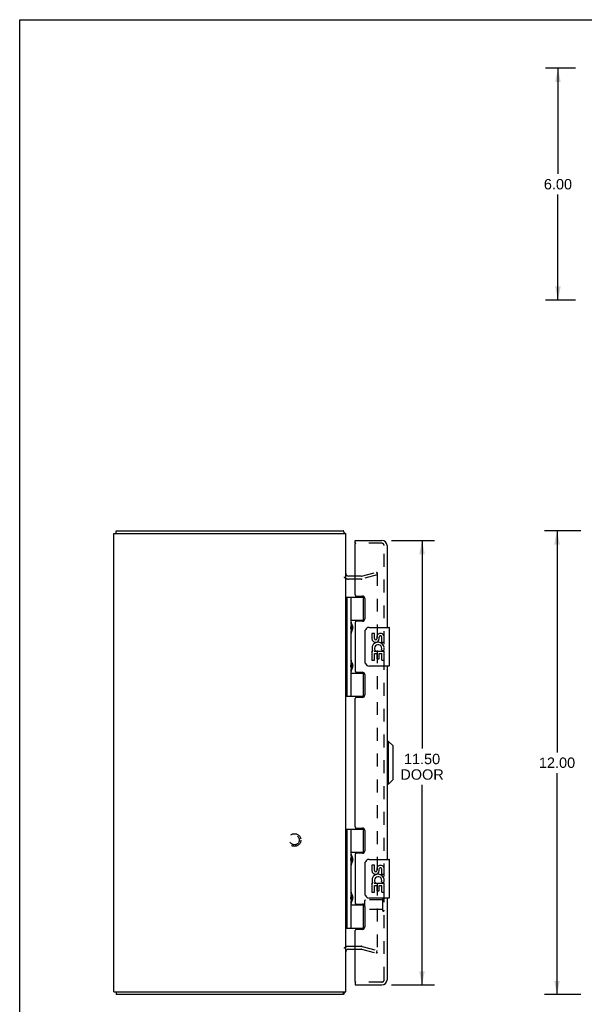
# Model space of a CAD drawing. Header units: inches. Extents: x 0 to 60.7, y 0 to 39.3.
# Tile 2 of 4: x 0 to 14.6, y 13.8 to 39.3. Entities that reach past the tile are written whole.
import ezdxf

# ---------------------------------------------------------------- set-up
doc = ezdxf.new("R2010")
doc.units = ezdxf.units.IN
doc.header["$LTSCALE"] = 3.339286
doc.header["$MEASUREMENT"] = 0
doc.linetypes.add('HIDDEN', pattern=[0.2, 0.1, -0.1])
doc.layers.get('0').update_dxf_attribs({"linetype": 'CONTINUOUS'})
for name, color, linetype in [('DEFAULT_2', 8, 'HIDDEN'), ('DIMENSIONS', 7, 'CONTINUOUS'), ('DOOR_ASSEMBLY', 7, 'CONTINUOUS')]:
    doc.layers.add(name, color=color, linetype=linetype)
doc.styles.get("Standard").update_dxf_attribs({"font": 'arial.ttf'})
doc.dimstyles.new('DIMSTYLE_1', dxfattribs={"dimtxt": 0.267857, "dimasz": 0.357143, "dimexe": 0.09, "dimexo": 0.07, "dimgap": 0.0375, "dimtad": 0, "dimtih": 1, "dimtoh": 1, "dimzin": 4, "dimdsep": 46, "dimtxsty": 'Standard', "dimblk": '_FILLED', "dimblk1": '_FILLED', "dimblk2": '_FILLED', "dimcen": 0.09, "dimadec": 3, "dimazin": 1, "dimtfac": 1, "dimtdec": 3, "dimtofl": 0, "dimtmove": 0, "dimatfit": 3, "dimldrblk": '_FILLED', "dimfxl": 0, "dimtolj": 1, "dimtzin": 4, "dimarcsym": 0})

# ---------------------------------------------------------------- blocks, each defined once
blk = doc.blocks.new('_FILLED')
at = {"color": 0, "linetype": 'ByBlock'}
blk.add_solid([(0, 0), (-1, 0.2), (-1, -0.2)], dxfattribs=at)
blk = doc.blocks.new('*D2')
at = {"layer": 'DIMENSIONS', "color": 2, "linetype": 'Continuous'}
for p, q in [((14.51, 26.066), (13.571, 26.066)), ((13.893, 26.066), (13.893, 20.334)), ((13.893, 14.066), (13.893, 19.798)), ((14.51, 14.066), (13.571, 14.066))]:
    blk.add_line(p, q, dxfattribs=at)
at = {"layer": 'DIMENSIONS', "color": 2, "linetype": 'Continuous', "xscale": 0.3571428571, "yscale": 0.3571428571, "zscale": 0.3571428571}
for p, rotation in [((13.893, 26.066), 90), ((13.893, 14.066), 270)]:
    blk.add_blockref('_FILLED', p, dxfattribs=dict(at, rotation=rotation))
at = {"layer": 'DIMENSIONS', "color": 2, "linetype": 'Continuous', "insert": (13.893, 20.2), "char_height": 0.2679, "width": 0.93601, "attachment_point": 2, "line_spacing_factor": 0.9}
blk.add_mtext('12.00', dxfattribs=at)
blk = doc.blocks.new('*D3')
at = {"layer": 'DIMENSIONS', "color": 2, "linetype": 'Continuous'}
for p, q in [((14.367, 38.03), (13.595, 38.03)), ((13.917, 38.03), (13.917, 35.298)), ((13.917, 32.03), (13.917, 34.762)), ((14.367, 32.03), (13.595, 32.03))]:
    blk.add_line(p, q, dxfattribs=at)
at = {"layer": 'DIMENSIONS', "color": 2, "linetype": 'Continuous', "xscale": 0.3571428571, "yscale": 0.3571428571, "zscale": 0.3571428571}
for p, rotation in [((13.917, 38.03), 90), ((13.917, 32.03), 270)]:
    blk.add_blockref('_FILLED', p, dxfattribs=dict(at, rotation=rotation))
at = {"layer": 'DIMENSIONS', "color": 2, "linetype": 'Continuous', "insert": (13.917, 35.164), "char_height": 0.2679, "width": 0.72789, "attachment_point": 2, "line_spacing_factor": 0.9}
blk.add_mtext('6.00', dxfattribs=at)
blk = doc.blocks.new('*D4')
at = {"layer": 'DIMENSIONS', "color": 2, "linetype": 'Continuous'}
for p, q in [((9.613, 25.816), (10.724, 25.816)), ((10.403, 25.816), (10.403, 20.43)), ((10.403, 14.316), (10.403, 19.493)), ((9.613, 14.316), (10.724, 14.316))]:
    blk.add_line(p, q, dxfattribs=at)
at = {"layer": 'DIMENSIONS', "color": 2, "linetype": 'Continuous', "xscale": 0.3571428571, "yscale": 0.3571428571, "zscale": 0.3571428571}
for p, rotation in [((10.403, 25.816), 90), ((10.403, 14.316), 270)]:
    blk.add_blockref('_FILLED', p, dxfattribs=dict(at, rotation=rotation))
at = {"layer": 'DIMENSIONS', "color": 2, "linetype": 'Continuous', "insert": (10.403, 20.296), "char_height": 0.2679, "width": 1.12122, "attachment_point": 2, "line_spacing_factor": 0.9}
blk.add_mtext('11.50\\PDOOR', dxfattribs=at)

msp = doc.modelspace()

# ---------------------------------------------------------------- linework, layer by layer
at = {"color": 7, "linetype": 'Continuous'}
for p, q in [((0, 0), (0, 39.286)), ((0, 39.286), (60.714, 39.286)), ((2.493, 25.991), (2.493, 26.066)), ((2.493, 14.141), (2.493, 14.066)), ((8.367, 14.141), (8.367, 14.066))]:
    msp.add_line(p, q, dxfattribs=at)
at = {"color": 3, "linetype": 'Continuous'}
for p, q in [((2.43, 14.141), (2.43, 25.991)), ((2.43, 25.991), (8.43, 25.991)), ((2.493, 26.066), (8.367, 26.066)), ((8.43, 14.141), (8.43, 25.991)), ((8.673, 24.891), (8.5, 24.891)), ((8.5, 15.241), (8.673, 15.241)), ((2.43, 14.141), (8.43, 14.141)), ((8.367, 14.066), (2.493, 14.066))]:
    msp.add_line(p, q, dxfattribs=at)
for points in [[(8.379, 26.044), (8.378, 26.048), (8.378, 26.05), (8.377, 26.052), (8.376, 26.054), (8.376, 26.055), (8.375, 26.057), (8.375, 26.058), (8.374, 26.06), (8.374, 26.061), (8.373, 26.062), (8.373, 26.063), (8.372, 26.064), (8.371, 26.064), (8.371, 26.065), (8.37, 26.065), (8.369, 26.066), (8.369, 26.066), (8.368, 26.066), (8.367, 26.066)], [(8.389, 26.023), (8.388, 26.024), (8.387, 26.025), (8.386, 26.026), (8.385, 26.028), (8.384, 26.029), (8.383, 26.031), (8.383, 26.033), (8.382, 26.035), (8.381, 26.037), (8.38, 26.04), (8.38, 26.042), (8.379, 26.044)], [(8.378, 14.084), (8.378, 14.082), (8.377, 14.08), (8.376, 14.078), (8.376, 14.077), (8.375, 14.075), (8.375, 14.074), (8.374, 14.072), (8.374, 14.071), (8.373, 14.07), (8.373, 14.069), (8.372, 14.068), (8.371, 14.068), (8.371, 14.067), (8.37, 14.067), (8.369, 14.066), (8.369, 14.066), (8.368, 14.066), (8.367, 14.066)], [(8.389, 14.109), (8.388, 14.108), (8.387, 14.107), (8.386, 14.106), (8.385, 14.104), (8.384, 14.103), (8.383, 14.101), (8.383, 14.099), (8.382, 14.097), (8.381, 14.095), (8.38, 14.092), (8.38, 14.09), (8.379, 14.088), (8.378, 14.084)]]:
    msp.add_lwpolyline(points, dxfattribs=at)
for centre, radius, start, end in [((8.285, 25.921), 0.145, 28.8728, 44.6014), ((8.5, 24.961), 0.07, 180, 270), ((8.5, 15.171), 0.07, 90, 180), ((8.285, 14.211), 0.145, 315.3986, 331.1272)]:
    msp.add_arc(centre, radius, start, end, dxfattribs=at)
at = {"layer": 'DEFAULT_2', "color": 8, "linetype": 'HIDDEN'}
for p, q in [((8.839, 24.892), (9.223, 24.995)), ((9.223, 24.995), (9.243, 24.923)), ((9.243, 24.975), (9.243, 15.157)), ((8.829, 24.816), (8.5, 24.816)), ((8.829, 24.891), (8.673, 24.891)), ((9.243, 24.923), (8.859, 24.82)), ((8.5, 15.316), (8.829, 15.316)), ((8.859, 15.312), (9.243, 15.209)), ((8.673, 15.241), (8.829, 15.241)), ((8.839, 15.24), (9.223, 15.137)), ((9.223, 15.137), (9.243, 15.209))]:
    msp.add_line(p, q, dxfattribs=at)
for points in [[(9.228, 24.99), (9.227, 24.99), (9.226, 24.99), (9.225, 24.989)], [(9.232, 24.989), (9.231, 24.99), (9.23, 24.99), (9.228, 24.99)], [(9.232, 24.989), (9.233, 24.989), (9.234, 24.989), (9.235, 24.988), (9.236, 24.987), (9.237, 24.987), (9.238, 24.986), (9.239, 24.985), (9.24, 24.984), (9.241, 24.983), (9.241, 24.982), (9.242, 24.981), (9.242, 24.98), (9.242, 24.979), (9.243, 24.977), (9.243, 24.976), (9.243, 24.975)], [(9.228, 15.142), (9.227, 15.142), (9.226, 15.142), (9.225, 15.143)], [(9.243, 15.157), (9.243, 15.156), (9.243, 15.155), (9.242, 15.153), (9.242, 15.152), (9.242, 15.151), (9.241, 15.15), (9.241, 15.149), (9.24, 15.148), (9.239, 15.147), (9.238, 15.146), (9.237, 15.145), (9.236, 15.145), (9.235, 15.144), (9.234, 15.143), (9.233, 15.143), (9.232, 15.143), (9.231, 15.142), (9.23, 15.142), (9.228, 15.142)]]:
    msp.add_lwpolyline(points, dxfattribs=at)
for radius in [0.164, 0.124]:
    msp.add_circle((7.105, 18.066), radius, dxfattribs=at)
for centre, radius, start, end in [((8.5, 24.961), 0.145, 218.7549, 270), ((8.829, 24.931), 0.04, 270, 285), ((8.829, 24.931), 0.115, 270, 285), ((8.5, 15.171), 0.145, 90, 141.2451), ((8.829, 15.201), 0.115, 75, 90), ((8.829, 15.201), 0.04, 75, 90)]:
    msp.add_arc(centre, radius, start, end, dxfattribs=at)
at = {"layer": 'DOOR_ASSEMBLY', "color": 7, "linetype": 'Continuous'}
for p, q in [((8.673, 25.741), (8.673, 25.816)), ((8.688, 25.741), (8.673, 25.741)), ((8.43, 24.345), (8.883, 24.345)), ((8.47, 21.786), (8.47, 24.345)), ((8.568, 23.649), (8.568, 24.345)), ((8.883, 24.345), (8.883, 23.755)), ((8.883, 24.345), (8.915, 24.345)), ((8.568, 23.755), (8.915, 23.755)), ((8.857, 23.746), (8.857, 23.723)), ((8.857, 23.746), (8.909, 23.746)), ((8.568, 22.664), (8.568, 23.468)), ((8.581, 23.653), (8.582, 23.65)), ((8.582, 23.466), (8.581, 23.463)), ((8.582, 23.65), (8.584, 23.647)), ((8.584, 23.469), (8.582, 23.466)), ((8.584, 23.647), (8.585, 23.643)), ((8.585, 23.473), (8.584, 23.469)), ((8.585, 23.643), (8.59, 23.631)), ((8.585, 23.629), (8.585, 23.628)), ((8.585, 23.488), (8.585, 23.628)), ((8.585, 23.488), (8.585, 23.487)), ((8.59, 23.485), (8.585, 23.473)), ((8.59, 23.631), (8.592, 23.627)), ((8.592, 23.49), (8.59, 23.485)), ((8.594, 23.494), (8.592, 23.49)), ((8.933, 22.666), (8.933, 23.466)), ((9.033, 23.566), (9.543, 23.566)), ((9.558, 22.581), (9.558, 23.551)), ((9.109, 23.412), (9.109, 23.275)), ((9.172, 23.412), (9.109, 23.412)), ((9.172, 23.275), (9.172, 23.412)), ((9.237, 23.338), (9.237, 23.269)), ((9.297, 23.275), (9.297, 23.317)), ((9.36, 23.181), (9.36, 23.317)), ((9.36, 23.181), (9.421, 23.181)), ((9.421, 23.181), (9.421, 23.338)), ((9.109, 22.951), (9.109, 22.72)), ((9.127, 22.951), (9.109, 22.951)), ((9.161, 22.951), (9.189, 22.97)), ((9.161, 22.951), (9.421, 22.951)), ((9.352, 22.987), (9.41, 22.962)), ((9.421, 22.997), (9.421, 23.05)), ((9.421, 22.72), (9.421, 22.951)), ((9.109, 22.72), (9.172, 22.72)), ((9.172, 22.888), (9.237, 22.888)), ((9.172, 22.72), (9.172, 22.888)), ((9.237, 22.888), (9.237, 22.752)), ((9.237, 22.752), (9.297, 22.752)), ((9.297, 22.888), (9.36, 22.888)), ((9.297, 22.752), (9.297, 22.888)), ((9.36, 22.72), (9.36, 22.888)), ((9.36, 22.72), (9.421, 22.72)), ((8.568, 21.786), (8.568, 22.483)), ((8.583, 22.664), (8.585, 22.661)), ((8.585, 22.487), (8.583, 22.483)), ((8.585, 22.661), (8.586, 22.657)), ((8.585, 22.645), (8.585, 22.644)), ((8.585, 22.644), (8.585, 22.503)), ((8.585, 22.503), (8.585, 22.503)), ((8.587, 22.493), (8.585, 22.487)), ((8.586, 22.657), (8.59, 22.647)), ((8.59, 22.501), (8.587, 22.493)), ((8.59, 22.647), (8.592, 22.642)), ((8.592, 22.505), (8.59, 22.501)), ((8.594, 22.51), (8.592, 22.505)), ((9.543, 22.566), (9.033, 22.566)), ((8.883, 22.377), (8.568, 22.377)), ((8.857, 22.408), (8.857, 22.386)), ((8.909, 22.386), (8.857, 22.386)), ((8.883, 22.377), (8.915, 22.377)), ((8.883, 22.377), (8.883, 21.786)), ((8.43, 21.786), (8.915, 21.786)), ((9.538, 20.617), (9.498, 20.617)), ((9.656, 20.499), (9.538, 20.617)), ((9.538, 19.514), (9.538, 20.617)), ((9.656, 19.632), (9.656, 20.499)), ((9.656, 19.632), (9.538, 19.514)), ((9.538, 19.514), (9.498, 19.514)), ((8.43, 18.345), (8.883, 18.345)), ((8.47, 15.786), (8.47, 18.345)), ((8.568, 17.649), (8.568, 18.345)), ((8.883, 18.345), (8.915, 18.345)), ((8.883, 18.345), (8.883, 17.755)), ((8.568, 17.755), (8.915, 17.755)), ((8.585, 17.643), (8.59, 17.631)), ((8.585, 17.629), (8.585, 17.628)), ((8.585, 17.628), (8.585, 17.488)), ((8.59, 17.631), (8.592, 17.627)), ((8.857, 17.746), (8.909, 17.746)), ((8.857, 17.746), (8.857, 17.723)), ((8.568, 16.664), (8.568, 17.468)), ((8.582, 17.466), (8.581, 17.463)), ((8.584, 17.469), (8.582, 17.466)), ((8.585, 17.487), (8.585, 17.488)), ((8.59, 17.485), (8.586, 17.475)), ((8.592, 17.49), (8.59, 17.485)), ((8.594, 17.494), (8.592, 17.49)), ((8.933, 16.666), (8.933, 17.466)), ((9.033, 17.566), (9.543, 17.566)), ((9.172, 17.412), (9.109, 17.412)), ((9.109, 17.412), (9.109, 17.275)), ((9.172, 17.275), (9.172, 17.412)), ((9.237, 17.338), (9.237, 17.269)), ((9.421, 17.181), (9.421, 17.338)), ((9.558, 16.581), (9.558, 17.551)), ((9.297, 17.275), (9.297, 17.317)), ((9.36, 17.181), (9.36, 17.317)), ((9.36, 17.181), (9.421, 17.181)), ((9.127, 16.951), (9.109, 16.951)), ((9.109, 16.951), (9.109, 16.72)), ((9.161, 16.951), (9.189, 16.97)), ((9.161, 16.951), (9.421, 16.951)), ((9.172, 16.888), (9.237, 16.888)), ((9.172, 16.72), (9.172, 16.888)), ((9.237, 16.888), (9.237, 16.752)), ((9.297, 16.888), (9.36, 16.888)), ((9.297, 16.752), (9.297, 16.888)), ((9.352, 16.987), (9.41, 16.962)), ((9.36, 16.72), (9.36, 16.888)), ((9.421, 16.997), (9.421, 17.05)), ((9.421, 16.72), (9.421, 16.951)), ((8.581, 16.669), (8.582, 16.666)), ((8.582, 16.666), (8.584, 16.662)), ((8.584, 16.662), (8.585, 16.659)), ((8.585, 16.659), (8.59, 16.647)), ((8.585, 16.645), (8.585, 16.644)), ((8.585, 16.644), (8.585, 16.503)), ((8.59, 16.647), (8.592, 16.642)), ((9.543, 16.566), (9.033, 16.566)), ((9.109, 16.72), (9.172, 16.72)), ((9.237, 16.752), (9.297, 16.752)), ((9.36, 16.72), (9.421, 16.72)), ((8.568, 15.786), (8.568, 16.483)), ((8.883, 16.377), (8.568, 16.377)), ((8.582, 16.481), (8.581, 16.479)), ((8.584, 16.485), (8.582, 16.481)), ((8.585, 16.489), (8.584, 16.485)), ((8.585, 16.503), (8.585, 16.503)), ((8.59, 16.501), (8.585, 16.489)), ((8.592, 16.505), (8.59, 16.501)), ((8.594, 16.51), (8.592, 16.505)), ((8.857, 16.408), (8.857, 16.386)), ((8.909, 16.386), (8.857, 16.386)), ((8.883, 16.377), (8.915, 16.377)), ((8.883, 16.377), (8.883, 15.786)), ((8.43, 15.786), (8.915, 15.786)), ((8.673, 14.391), (8.688, 14.391)), ((8.673, 14.391), (8.673, 14.316))]:
    msp.add_line(p, q, dxfattribs=at)
at = {"layer": 'DOOR_ASSEMBLY', "color": 3, "linetype": 'Continuous'}
for p, q in [((8.673, 25.816), (9.363, 25.816)), ((8.673, 24.407), (8.673, 25.726)), ((9.498, 25.681), (9.498, 23.566)), ((8.704, 24.376), (8.86, 24.376)), ((8.923, 24.313), (8.923, 23.786)), ((8.673, 23.692), (8.673, 22.439)), ((8.86, 23.723), (8.704, 23.723)), ((9.498, 22.566), (9.498, 17.566)), ((8.704, 22.408), (8.86, 22.408)), ((8.923, 22.345), (8.923, 21.818)), ((8.673, 18.407), (8.673, 21.724)), ((8.86, 21.755), (8.704, 21.755)), ((8.704, 18.376), (8.86, 18.376)), ((8.923, 18.313), (8.923, 17.786)), ((8.673, 17.692), (8.673, 16.439)), ((8.86, 17.723), (8.704, 17.723)), ((9.498, 16.566), (9.498, 14.451)), ((8.704, 16.408), (8.86, 16.408)), ((8.923, 16.345), (8.923, 15.818)), ((8.673, 14.406), (8.673, 15.724)), ((8.86, 15.755), (8.704, 15.755)), ((8.673, 14.316), (9.363, 14.316))]:
    msp.add_line(p, q, dxfattribs=at)
at = {"layer": 'DOOR_ASSEMBLY', "color": 8, "linetype": 'HIDDEN'}
for p, q in [((9.363, 25.741), (8.688, 25.741)), ((9.423, 14.451), (9.423, 25.681)), ((8.923, 16.345), (8.923, 16.505)), ((9.38, 16.515), (8.933, 16.515)), ((9.38, 16.533), (9.38, 16.249)), ((9.38, 16.267), (8.933, 16.267)), ((9.363, 14.391), (8.688, 14.391))]:
    msp.add_line(p, q, dxfattribs=at)
at = {"layer": 'DOOR_ASSEMBLY', "color": 7, "linetype": 'Continuous'}
for points in [[(8.568, 23.704), (8.568, 23.703), (8.568, 23.702), (8.568, 23.701), (8.568, 23.7), (8.568, 23.699), (8.569, 23.698), (8.569, 23.697), (8.569, 23.696), (8.569, 23.695), (8.569, 23.694), (8.569, 23.693), (8.569, 23.692), (8.57, 23.69), (8.57, 23.689), (8.57, 23.688), (8.57, 23.687), (8.571, 23.686), (8.571, 23.684), (8.571, 23.683), (8.572, 23.682), (8.572, 23.68), (8.572, 23.679), (8.573, 23.678), (8.573, 23.676), (8.574, 23.675), (8.574, 23.673), (8.575, 23.672), (8.575, 23.671), (8.576, 23.669), (8.576, 23.667), (8.577, 23.666)], [(8.577, 23.45), (8.576, 23.449), (8.576, 23.447), (8.575, 23.446), (8.575, 23.444), (8.574, 23.443), (8.574, 23.441), (8.573, 23.44), (8.573, 23.438), (8.572, 23.437), (8.572, 23.436), (8.572, 23.434), (8.571, 23.433), (8.571, 23.432), (8.571, 23.431), (8.57, 23.429), (8.57, 23.428), (8.57, 23.427), (8.57, 23.426), (8.569, 23.425), (8.569, 23.424), (8.569, 23.422), (8.569, 23.421), (8.569, 23.42), (8.569, 23.419), (8.569, 23.418), (8.568, 23.417), (8.568, 23.416), (8.568, 23.415), (8.568, 23.414), (8.568, 23.413), (8.568, 23.412)], [(8.592, 23.627), (8.594, 23.622), (8.595, 23.62), (8.595, 23.618), (8.596, 23.616), (8.597, 23.614), (8.598, 23.612), (8.599, 23.61), (8.599, 23.608), (8.6, 23.606), (8.601, 23.604), (8.601, 23.602), (8.602, 23.6), (8.603, 23.598), (8.603, 23.597), (8.604, 23.595), (8.604, 23.593), (8.605, 23.591), (8.605, 23.59), (8.606, 23.588), (8.606, 23.587), (8.606, 23.585), (8.607, 23.583), (8.607, 23.582), (8.607, 23.58), (8.608, 23.579), (8.608, 23.578), (8.608, 23.576), (8.608, 23.575), (8.609, 23.573), (8.609, 23.572), (8.609, 23.571), (8.609, 23.57), (8.609, 23.568), (8.609, 23.567), (8.609, 23.566), (8.61, 23.564), (8.61, 23.563), (8.61, 23.562), (8.61, 23.561), (8.61, 23.559), (8.61, 23.558), (8.61, 23.557), (8.61, 23.556), (8.61, 23.554), (8.61, 23.553), (8.61, 23.552), (8.609, 23.551), (8.609, 23.549), (8.609, 23.548), (8.609, 23.547), (8.609, 23.545), (8.609, 23.544), (8.609, 23.543), (8.608, 23.541), (8.608, 23.54), (8.608, 23.539), (8.608, 23.537), (8.607, 23.536), (8.607, 23.534), (8.607, 23.533), (8.606, 23.531), (8.606, 23.53), (8.606, 23.528), (8.605, 23.526), (8.605, 23.525), (8.604, 23.523), (8.604, 23.521), (8.603, 23.52), (8.603, 23.518), (8.602, 23.516), (8.601, 23.514), (8.601, 23.512), (8.6, 23.51), (8.599, 23.508), (8.599, 23.506), (8.598, 23.504), (8.597, 23.502), (8.596, 23.5), (8.595, 23.498), (8.595, 23.496), (8.594, 23.494)], [(8.933, 23.466), (8.934, 23.472), (8.934, 23.478), (8.935, 23.485), (8.936, 23.491), (8.938, 23.496), (8.94, 23.502)], [(8.568, 22.719), (8.568, 22.719), (8.568, 22.718), (8.568, 22.717), (8.568, 22.716), (8.568, 22.715), (8.569, 22.714), (8.569, 22.713), (8.569, 22.712), (8.569, 22.711), (8.569, 22.71), (8.569, 22.708), (8.569, 22.707), (8.57, 22.706), (8.57, 22.705), (8.57, 22.704), (8.57, 22.703), (8.571, 22.701), (8.571, 22.7), (8.571, 22.699), (8.572, 22.698), (8.572, 22.696), (8.572, 22.695), (8.573, 22.694), (8.573, 22.692), (8.574, 22.691), (8.574, 22.689), (8.575, 22.688), (8.575, 22.686), (8.576, 22.685), (8.576, 22.683), (8.577, 22.682)], [(8.581, 22.669), (8.582, 22.668), (8.583, 22.664)], [(8.577, 22.466), (8.576, 22.464), (8.576, 22.463), (8.575, 22.461), (8.575, 22.46), (8.574, 22.458), (8.574, 22.457), (8.573, 22.456), (8.573, 22.454), (8.572, 22.453), (8.572, 22.451), (8.572, 22.45), (8.571, 22.449), (8.571, 22.448), (8.571, 22.446), (8.57, 22.445), (8.57, 22.444), (8.57, 22.443), (8.57, 22.442), (8.569, 22.44), (8.569, 22.439), (8.569, 22.438), (8.569, 22.437), (8.569, 22.436), (8.569, 22.435), (8.569, 22.434), (8.568, 22.433), (8.568, 22.432), (8.568, 22.431), (8.568, 22.43), (8.568, 22.429), (8.568, 22.428)], [(8.583, 22.483), (8.582, 22.481), (8.581, 22.479)], [(8.592, 22.642), (8.594, 22.638), (8.595, 22.636), (8.595, 22.634), (8.596, 22.632), (8.597, 22.63), (8.598, 22.628), (8.599, 22.626), (8.599, 22.624), (8.6, 22.622), (8.601, 22.62), (8.601, 22.618), (8.602, 22.616), (8.603, 22.614), (8.603, 22.612), (8.604, 22.611), (8.604, 22.609), (8.605, 22.607), (8.605, 22.605), (8.606, 22.604), (8.606, 22.602), (8.606, 22.601), (8.607, 22.599), (8.607, 22.598), (8.607, 22.596), (8.608, 22.595), (8.608, 22.593), (8.608, 22.592), (8.608, 22.591), (8.609, 22.589), (8.609, 22.588), (8.609, 22.587), (8.609, 22.585), (8.609, 22.584), (8.609, 22.583), (8.609, 22.581), (8.61, 22.58), (8.61, 22.579), (8.61, 22.578), (8.61, 22.576), (8.61, 22.575), (8.61, 22.574), (8.61, 22.573), (8.61, 22.571), (8.61, 22.57), (8.61, 22.569), (8.61, 22.568), (8.609, 22.566), (8.609, 22.565), (8.609, 22.564), (8.609, 22.562), (8.609, 22.561), (8.609, 22.56), (8.609, 22.558), (8.608, 22.557), (8.608, 22.556), (8.608, 22.554), (8.608, 22.553), (8.607, 22.551), (8.607, 22.55), (8.607, 22.548), (8.606, 22.547), (8.606, 22.545), (8.606, 22.544), (8.605, 22.542), (8.605, 22.541), (8.604, 22.539), (8.604, 22.537), (8.603, 22.535), (8.603, 22.534), (8.602, 22.532), (8.601, 22.53), (8.601, 22.528), (8.6, 22.526), (8.599, 22.524), (8.599, 22.522), (8.598, 22.52), (8.597, 22.518), (8.596, 22.516), (8.595, 22.514), (8.595, 22.512), (8.594, 22.51)], [(8.94, 22.63), (8.938, 22.635), (8.936, 22.641), (8.935, 22.647), (8.934, 22.653), (8.934, 22.66), (8.933, 22.666)], [(8.568, 17.704), (8.568, 17.703), (8.568, 17.702), (8.568, 17.701), (8.568, 17.7), (8.568, 17.699), (8.569, 17.698), (8.569, 17.697), (8.569, 17.696), (8.569, 17.695), (8.569, 17.694), (8.569, 17.693), (8.569, 17.692), (8.57, 17.69), (8.57, 17.689), (8.57, 17.688), (8.57, 17.687), (8.571, 17.686), (8.571, 17.684), (8.571, 17.683), (8.572, 17.682), (8.572, 17.68), (8.572, 17.679), (8.573, 17.678), (8.573, 17.676), (8.574, 17.675), (8.574, 17.673), (8.575, 17.672), (8.575, 17.671), (8.576, 17.669), (8.576, 17.667), (8.577, 17.666)], [(8.581, 17.653), (8.582, 17.652), (8.583, 17.649)], [(8.583, 17.649), (8.584, 17.647), (8.585, 17.643)], [(8.592, 17.627), (8.594, 17.622), (8.595, 17.62), (8.595, 17.618), (8.596, 17.616), (8.597, 17.614), (8.598, 17.612), (8.599, 17.61), (8.599, 17.608), (8.6, 17.606), (8.601, 17.604), (8.601, 17.602), (8.602, 17.6), (8.603, 17.598), (8.603, 17.597), (8.604, 17.595), (8.604, 17.593), (8.605, 17.591), (8.605, 17.59), (8.606, 17.588), (8.606, 17.587), (8.606, 17.585), (8.607, 17.583), (8.607, 17.582), (8.607, 17.58), (8.608, 17.579), (8.608, 17.578), (8.608, 17.576), (8.608, 17.575), (8.609, 17.573), (8.609, 17.572), (8.609, 17.571), (8.609, 17.57), (8.609, 17.568), (8.609, 17.567), (8.609, 17.566), (8.61, 17.564), (8.61, 17.563), (8.61, 17.562), (8.61, 17.561), (8.61, 17.559), (8.61, 17.558), (8.61, 17.557), (8.61, 17.556), (8.61, 17.554), (8.61, 17.553), (8.61, 17.552), (8.609, 17.551), (8.609, 17.549), (8.609, 17.548), (8.609, 17.547), (8.609, 17.545), (8.609, 17.544), (8.609, 17.543), (8.608, 17.541), (8.608, 17.54), (8.608, 17.539), (8.608, 17.537), (8.607, 17.536), (8.607, 17.534), (8.607, 17.533), (8.606, 17.531), (8.606, 17.53), (8.606, 17.528), (8.605, 17.526), (8.605, 17.525), (8.604, 17.523), (8.604, 17.521), (8.603, 17.52), (8.603, 17.518), (8.602, 17.516), (8.601, 17.514), (8.601, 17.512), (8.6, 17.51), (8.599, 17.508), (8.599, 17.506), (8.598, 17.504), (8.597, 17.502), (8.596, 17.5), (8.595, 17.498), (8.595, 17.496), (8.594, 17.494)], [(8.577, 17.45), (8.576, 17.449), (8.576, 17.447), (8.575, 17.446), (8.575, 17.444), (8.574, 17.443), (8.574, 17.441), (8.573, 17.44), (8.573, 17.438), (8.572, 17.437), (8.572, 17.436), (8.572, 17.434), (8.571, 17.433), (8.571, 17.432), (8.571, 17.431), (8.57, 17.429), (8.57, 17.428), (8.57, 17.427), (8.57, 17.426), (8.569, 17.425), (8.569, 17.424), (8.569, 17.422), (8.569, 17.421), (8.569, 17.42), (8.569, 17.419), (8.569, 17.418), (8.568, 17.417), (8.568, 17.416), (8.568, 17.415), (8.568, 17.414), (8.568, 17.413), (8.568, 17.412)], [(8.586, 17.475), (8.585, 17.473), (8.584, 17.469)], [(8.933, 17.466), (8.934, 17.472), (8.934, 17.478), (8.935, 17.485), (8.936, 17.491), (8.938, 17.496), (8.94, 17.502)], [(8.568, 16.719), (8.568, 16.719), (8.568, 16.718), (8.568, 16.717), (8.568, 16.716), (8.568, 16.715), (8.569, 16.714), (8.569, 16.713), (8.569, 16.712), (8.569, 16.711), (8.569, 16.71), (8.569, 16.708), (8.569, 16.707), (8.57, 16.706), (8.57, 16.705), (8.57, 16.704), (8.57, 16.703), (8.571, 16.701), (8.571, 16.7), (8.571, 16.699), (8.572, 16.698), (8.572, 16.696), (8.572, 16.695), (8.573, 16.694), (8.573, 16.692), (8.574, 16.691), (8.574, 16.689), (8.575, 16.688), (8.575, 16.686), (8.576, 16.685), (8.576, 16.683), (8.577, 16.682)], [(8.592, 16.642), (8.594, 16.638), (8.595, 16.636), (8.595, 16.634), (8.596, 16.632), (8.597, 16.63), (8.598, 16.628), (8.599, 16.626), (8.599, 16.624), (8.6, 16.622), (8.601, 16.62), (8.601, 16.618), (8.602, 16.616), (8.603, 16.614), (8.603, 16.612), (8.604, 16.611), (8.604, 16.609), (8.605, 16.607), (8.605, 16.605), (8.606, 16.604), (8.606, 16.602), (8.606, 16.601), (8.607, 16.599), (8.607, 16.598), (8.607, 16.596), (8.608, 16.595), (8.608, 16.593), (8.608, 16.592), (8.608, 16.591), (8.609, 16.589), (8.609, 16.588), (8.609, 16.587), (8.609, 16.585), (8.609, 16.584), (8.609, 16.583), (8.609, 16.581), (8.61, 16.58), (8.61, 16.579), (8.61, 16.578), (8.61, 16.576), (8.61, 16.575), (8.61, 16.574), (8.61, 16.573), (8.61, 16.571), (8.61, 16.57), (8.61, 16.569), (8.61, 16.568), (8.609, 16.566), (8.609, 16.565), (8.609, 16.564), (8.609, 16.562), (8.609, 16.561), (8.609, 16.56), (8.609, 16.558), (8.608, 16.557), (8.608, 16.556), (8.608, 16.554), (8.608, 16.553), (8.607, 16.551), (8.607, 16.55), (8.607, 16.548), (8.606, 16.547), (8.606, 16.545), (8.606, 16.544), (8.605, 16.542), (8.605, 16.541), (8.604, 16.539), (8.604, 16.537), (8.603, 16.535), (8.603, 16.534), (8.602, 16.532), (8.601, 16.53), (8.601, 16.528), (8.6, 16.526), (8.599, 16.524), (8.599, 16.522), (8.598, 16.52), (8.597, 16.518), (8.596, 16.516), (8.595, 16.514), (8.595, 16.512), (8.594, 16.51)], [(8.94, 16.63), (8.938, 16.635), (8.936, 16.641), (8.935, 16.647), (8.934, 16.653), (8.934, 16.66), (8.933, 16.666)], [(8.577, 16.466), (8.576, 16.464), (8.576, 16.463), (8.575, 16.461), (8.575, 16.46), (8.574, 16.458), (8.574, 16.457), (8.573, 16.456), (8.573, 16.454), (8.572, 16.453), (8.572, 16.451), (8.572, 16.45), (8.571, 16.449), (8.571, 16.448), (8.571, 16.446), (8.57, 16.445), (8.57, 16.444), (8.57, 16.443), (8.57, 16.442), (8.569, 16.44), (8.569, 16.439), (8.569, 16.438), (8.569, 16.437), (8.569, 16.436), (8.569, 16.435), (8.569, 16.434), (8.568, 16.433), (8.568, 16.432), (8.568, 16.431), (8.568, 16.43), (8.568, 16.429), (8.568, 16.428)]]:
    msp.add_lwpolyline(points, dxfattribs=at)
at = {"layer": 'DOOR_ASSEMBLY', "color": 3, "linetype": 'Continuous'}
for centre, radius, start, end in [((8.688, 25.726), 0.015, 90, 180), ((9.363, 25.681), 0.135, 0, 90), ((8.704, 24.407), 0.031, 180, 270), ((8.86, 24.313), 0.063, 0, 90), ((8.704, 23.692), 0.031, 90, 180), ((8.86, 23.786), 0.063, 270, 360), ((8.704, 22.439), 0.031, 180, 270), ((8.86, 22.345), 0.063, 0, 90), ((8.704, 21.724), 0.031, 90, 180), ((8.86, 21.818), 0.063, 270, 360), ((8.704, 18.407), 0.031, 180, 270), ((8.86, 18.313), 0.063, 0, 90), ((8.704, 17.692), 0.031, 90, 180), ((8.86, 17.786), 0.063, 270, 360), ((8.704, 16.439), 0.031, 180, 270), ((8.86, 16.345), 0.063, 0, 90), ((8.86, 15.818), 0.063, 270, 360), ((8.704, 15.724), 0.031, 90, 180), ((8.688, 14.406), 0.015, 180, 270), ((9.363, 14.451), 0.135, 270, 360)]:
    msp.add_arc(centre, radius, start, end, dxfattribs=at)
at = {"layer": 'DOOR_ASSEMBLY', "color": 8, "linetype": 'HIDDEN'}
for centre, radius, start, end in [((9.363, 25.681), 0.06, 0, 90), ((8.933, 16.505), 0.01, 90, 180), ((9.402, 16.533), 0.0215, 0, 180), ((8.933, 16.277), 0.01, 180, 270), ((9.402, 16.249), 0.0215, 180, 360), ((9.363, 14.451), 0.06, 270, 360)]:
    msp.add_arc(centre, radius, start, end, dxfattribs=at)
at = {"layer": 'DOOR_ASSEMBLY', "color": 7, "linetype": 'Continuous'}
for centre, radius, start, end in [((8.495, 23.628), 0.09, 0.672, 35.4682), ((8.495, 23.488), 0.09, 324.5318, 359.328), ((9.033, 23.466), 0.1, 90, 158.8004), ((9.543, 23.551), 0.015, 0, 90), ((9.203, 23.275), 0.0943, 180, 360), ((9.266, 23.024), 0.157, 9.7031, 161.8791), ((9.203, 23.275), 0.0314, 180, 261.2295), ((9.202, 23.28), 0.0362, 263.4285, 341.7628), ((9.329, 23.317), 0.0943, 71.7267, 167.4338), ((9.329, 23.317), 0.0314, 0, 180.0485), ((9.329, 23.317), 0.0943, 12.5402, 71.701), ((9.263, 23.024), 0.154, 161.4199, 206.1963), ((9.266, 23.024), 0.157, 205.737, 207.8532), ((9.266, 23.024), 0.0943, 336.5966, 215.1122), ((9.266, 23.024), 0.157, 336.5966, 350.2969), ((8.495, 22.644), 0.09, 0.672, 35.4682), ((8.495, 22.504), 0.09, 324.5318, 359.328), ((9.033, 22.666), 0.1, 201.205, 270), ((9.543, 22.581), 0.015, 270, 360), ((8.495, 17.628), 0.09, 0.672, 35.4682), ((8.495, 17.488), 0.09, 324.5318, 359.328), ((9.033, 17.466), 0.1, 90, 158.8004), ((9.329, 17.317), 0.0943, 71.7267, 167.4338), ((9.329, 17.317), 0.0314, 0, 180.0485), ((9.329, 17.317), 0.0943, 12.5402, 71.701), ((9.543, 17.551), 0.015, 0, 90), ((9.263, 17.024), 0.154, 161.4199, 206.1963), ((9.203, 17.275), 0.0943, 180, 360), ((9.266, 17.024), 0.157, 9.7031, 161.8791), ((9.203, 17.275), 0.0314, 180, 261.2295), ((9.266, 17.024), 0.0943, 336.5966, 215.1122), ((9.202, 17.28), 0.0362, 263.4285, 341.7628), ((9.266, 17.024), 0.157, 205.737, 207.8532), ((9.266, 17.024), 0.157, 336.5966, 350.2969), ((8.495, 16.644), 0.09, 0.672, 35.4682), ((9.033, 16.666), 0.1, 201.205, 270), ((9.543, 16.581), 0.015, 270, 360), ((8.495, 16.504), 0.09, 324.5318, 359.328)]:
    msp.add_arc(centre, radius, start, end, dxfattribs=at)
for centre in [(8.663, 23.558), (8.663, 22.574), (8.663, 17.558), (8.663, 16.574)]:
    msp.add_ellipse(centre, major_axis=(0, 0.188), ratio=0.57735, start_param=1.066602, end_param=2.074991, dxfattribs=at)

# ---------------------------------------------------------------- dimensions: what is measured, and where the dimension line sits
at = {"layer": 'DIMENSIONS', "color": 2, "linetype": 'Continuous'}
for base, p1, p2, picture, middle in [((13.917, 32.03), (14.437, 38.03), (14.437, 32.03), '*D3', (13.915, 35.028)), ((13.893, 14.066), (14.58, 26.066), (14.58, 14.066), '*D2', (13.904, 20.064))]:
    dim = msp.add_linear_dim(base=base, p1=p1, p2=p2, angle=270, dimstyle='DIMSTYLE_1', dxfattribs=at)
    dim.commit()
    dim.dimension.update_dxf_attribs({"geometry": picture, "text_midpoint": middle, "dimtype": 160})
dim = msp.add_linear_dim(base=(10.403, 14.316), p1=(9.543, 25.816), p2=(9.543, 14.316), angle=270, text='<>\\PDOOR', dimstyle='DIMSTYLE_1', dxfattribs=at)
dim.commit()
dim.dimension.update_dxf_attribs({"geometry": '*D4', "text_midpoint": (10.403, 19.961), "dimtype": 160})

doc.saveas('drawing.dxf')
